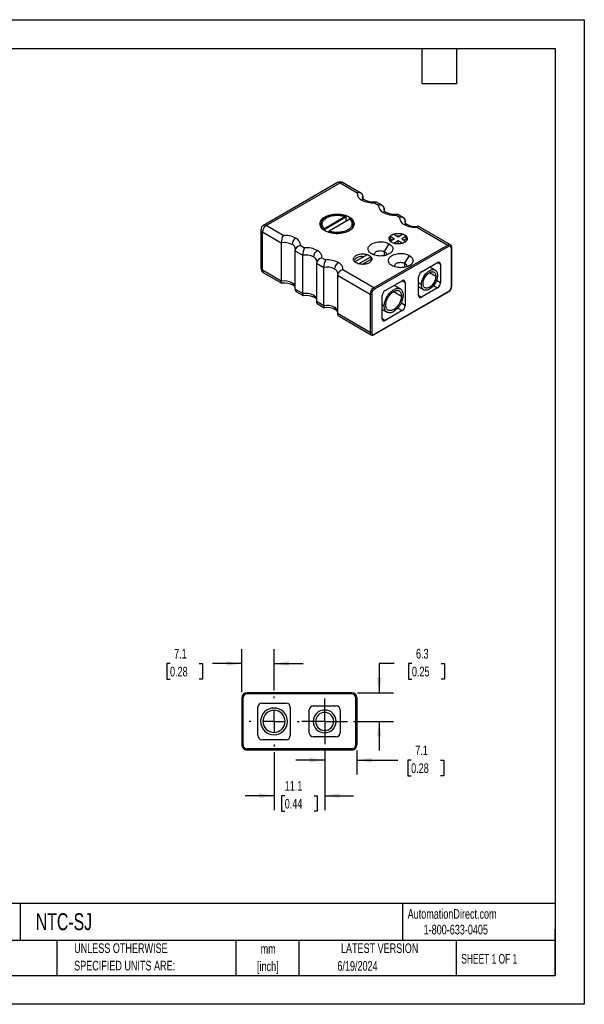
# Model space of a CAD drawing. Header units: millimetres. Extents: x 0 to 279, y 0 to 216.
# Tile 2 of 2: x 156 to 279, y 0 to 216. Entities that reach past the tile are written whole.
import ezdxf

# ---------------------------------------------------------------- set-up
doc = ezdxf.new("R2010")
doc.units = ezdxf.units.MM
doc.linetypes.add('CENTERX2', pattern=[20.32, 12.7, -2.54, 2.54, -2.54])
doc.layers.add('CENTER', color=40, linetype='CENTERX2')
doc.layers.add('DIMENSIONS', color=140, linetype='Continuous', lineweight=25)
doc.layers.add('TEXT', color=140, linetype='Continuous', lineweight=25)
doc.styles.add('SLDTEXTSTYLE0', font='TXT', dxfattribs={"width": 0.7})
doc.styles.add('SLDTEXTSTYLE1', font='TXT', dxfattribs={"width": 0.65})
doc.dimstyles.new('SLDDIMSTYLE1', dxfattribs={"dimtxt": 2.158008, "dimasz": 3.302, "dimexe": 0, "dimexo": 0.0625, "dimgap": 0.539502, "dimtad": 0, "dimtih": 1, "dimtoh": 1, "dimdec": 1, "dimrnd": 1e-09, "dimzin": 12, "dimdsep": 46, "dimtxsty": 'SLDTEXTSTYLE0', "dimsah": 1, "dimcen": 0.09, "dimadec": 0, "dimazin": 3, "dimtfac": 1, "dimtdec": 1, "dimtmove": 0, "dimatfit": 0, "dimfxl": 0, "dimfrac": 2, "dimtolj": 1, "dimtzin": 12, "dimarcsym": 0})

# ---------------------------------------------------------------- blocks, each defined once
blk = doc.blocks.new('SW_NOTE_0_2')
at = {"layer": 'TEXT', "color": 0, "linetype": 'CENTERX2', "lineweight": 18, "char_height": 2.117, "attachment_point": 2, "style": 'SLDTEXTSTYLE0'}
for s, insert in [('mm', (2.84, 2.73)), ('[inch]', (2.76, -1.09))]:
    blk.add_mtext(s, dxfattribs=dict(at, insert=insert))
blk = doc.blocks.new('SW_NOTE_0_3')
at = {"layer": 'TEXT', "color": 0, "linetype": 'CENTERX2', "lineweight": 18, "char_height": 2.1167, "attachment_point": 1, "style": 'SLDTEXTSTYLE0'}
for s, insert in [('UNLESS OTHERWISE', (0, 2.73)), ('SPECIFIED UNITS ARE:', (0, -1.09))]:
    blk.add_mtext(s, dxfattribs=dict(at, insert=insert))
blk = doc.blocks.new('_D')
at = {"layer": 'DIMENSIONS'}
for p, q in [((222.51, 55.74), (222.51, 50.36)), ((229.57, 55.63), (229.57, 50.36)), ((222.51, 53.54), (216.16, 53.54)), ((229.57, 53.54), (238.54, 53.54)), ((241.46, 53.54), (240.73, 53.54)), ((240.73, 53.54), (240.73, 50.11)), ((247.87, 53.54), (248.6, 53.54)), ((248.6, 53.54), (248.6, 50.11)), ((240.73, 50.11), (241.46, 50.11)), ((248.6, 50.11), (247.87, 50.11))]:
    blk.add_line(p, q, dxfattribs=at)
for points in [[(222.51, 53.54), (219.21, 54.05), (219.21, 53.03)], [(229.57, 53.54), (232.88, 53.03), (232.88, 54.05)]]:
    blk.add_solid(points, dxfattribs=at)
at = {"layer": 'DIMENSIONS', "char_height": 2.117, "attachment_point": 1, "style": 'SLDTEXTSTYLE0'}
for s, insert in [('7.1', (242.36, 56.75)), ('0.28', (241.46, 52.84))]:
    blk.add_mtext(s, dxfattribs=dict(at, insert=insert))
blk = doc.blocks.new('_D_1')
at = {"layer": 'DIMENSIONS'}
for p, q in [((211.41, 55.3), (211.41, 42.58)), ((222.51, 55.74), (222.51, 42.58)), ((211.41, 45.75), (205.06, 45.75)), ((213.76, 45.75), (213.03, 45.75)), ((213.03, 45.75), (213.03, 42.32)), ((220.17, 45.75), (220.89, 45.75)), ((220.89, 45.75), (220.89, 42.32)), ((222.51, 45.75), (228.86, 45.75)), ((213.03, 42.32), (213.76, 42.32)), ((220.89, 42.32), (220.17, 42.32))]:
    blk.add_line(p, q, dxfattribs=at)
for points in [[(211.41, 45.75), (208.11, 46.26), (208.11, 45.25)], [(222.51, 45.75), (225.82, 45.25), (225.82, 46.26)]]:
    blk.add_solid(points, dxfattribs=at)
at = {"layer": 'DIMENSIONS', "char_height": 2.117, "attachment_point": 1, "style": 'SLDTEXTSTYLE0'}
for s, insert in [('11.1', (213.76, 48.96)), ('0.44', (213.76, 45.05))]:
    blk.add_mtext(s, dxfattribs=dict(at, insert=insert))
blk = doc.blocks.new('_D_2')
at = {"layer": 'DIMENSIONS'}
for p, q in [((204.35, 68.45), (204.35, 77.9)), ((211.41, 68.78), (211.41, 77.9)), ((188.62, 74.72), (187.9, 74.72)), ((187.9, 74.72), (187.9, 71.29)), ((195.03, 74.72), (195.76, 74.72)), ((195.76, 74.72), (195.76, 71.29)), ((204.35, 74.72), (197.96, 74.72)), ((211.41, 74.72), (217.76, 74.72)), ((187.9, 71.29), (188.62, 71.29)), ((195.76, 71.29), (195.03, 71.29))]:
    blk.add_line(p, q, dxfattribs=at)
for points in [[(204.35, 74.72), (201.05, 75.23), (201.05, 74.22)], [(211.41, 74.72), (214.72, 74.22), (214.72, 75.23)]]:
    blk.add_solid(points, dxfattribs=at)
at = {"layer": 'DIMENSIONS', "char_height": 2.117, "attachment_point": 1, "style": 'SLDTEXTSTYLE0'}
for s, insert in [('7.1', (189.52, 77.94)), ('0.28', (188.62, 74.02))]:
    blk.add_mtext(s, dxfattribs=dict(at, insert=insert))
blk = doc.blocks.new('_D_3')
at = {"layer": 'DIMENSIONS'}
for p, q in [((237.74, 74.72), (234.44, 74.72)), ((234.44, 74.72), (234.44, 68.33)), ((241.63, 74.72), (240.9, 74.72)), ((240.9, 74.72), (240.9, 71.29)), ((248.04, 74.72), (248.76, 74.72)), ((248.76, 74.72), (248.76, 71.29)), ((240.9, 71.29), (241.63, 71.29)), ((248.76, 71.29), (248.04, 71.29)), ((229.7, 68.33), (237.62, 68.33)), ((228.81, 62.04), (237.62, 62.04)), ((234.44, 62.04), (234.44, 55.69))]:
    blk.add_line(p, q, dxfattribs=at)
for points in [[(234.44, 68.33), (234.95, 71.63), (233.93, 71.63)], [(234.44, 62.04), (233.93, 58.74), (234.95, 58.74)]]:
    blk.add_solid(points, dxfattribs=at)
at = {"layer": 'DIMENSIONS', "char_height": 2.117, "attachment_point": 1, "style": 'SLDTEXTSTYLE0'}
for s, insert in [('6.3', (242.52, 77.94)), ('0.25', (241.63, 74.02))]:
    blk.add_mtext(s, dxfattribs=dict(at, insert=insert))
blk = doc.blocks.new('SW_CENTERMARKSYMBOL_0')
at = {"layer": 'CENTER', "color": 0}
for p, q in [((0, 2.54), (0, 5.0292)), ((0, 0), (0, 2.54)), ((-2.54, 0), (-5.0292, 0)), ((0, 0), (-2.54, 0)), ((0, 0), (0, -2.54)), ((0, 0), (2.54, 0)), ((2.54, 0), (5.0292, 0)), ((0, -2.54), (0, -5.0292))]:
    blk.add_line(p, q, dxfattribs=at)
blk = doc.blocks.new('SW_CENTERMARKSYMBOL_1')
at = {"layer": 'CENTER', "color": 0}
for p, q in [((0, 5.08), (0, 5.4737)), ((0, 0), (0, 2.54)), ((-5.08, 0), (-5.4737, 0)), ((0, 0), (-2.54, 0)), ((0, 0), (0, -2.54)), ((0, 0), (2.54, 0)), ((5.08, 0), (5.4737, 0)), ((0, -5.08), (0, -5.4737))]:
    blk.add_line(p, q, dxfattribs=at)

msp = doc.modelspace()

# ---------------------------------------------------------------- linework, layer by layer
at = {"color": 7, "linetype": 'Continuous'}
for p, q in [((0, 215.9), (279.4, 215.9)), ((279.4, 215.9), (279.4, 0)), ((279.4, 0), (0, 0))]:
    msp.add_line(p, q, dxfattribs=at)
for p, q in [((225.31, 180.17), (209.09, 170.81)), ((209.66, 170.75), (225.88, 180.11)), ((225.88, 180.11), (229.61, 177.96)), ((230.46, 177.86), (226.45, 180.17)), ((230.84, 177.25), (230.84, 176.7)), ((233.43, 175.76), (234.32, 175.24)), ((235.17, 175.14), (233.72, 175.98)), ((222.45, 170.13), (226.96, 172.73)), ((227.03, 172.61), (226.96, 172.73)), ((235.54, 174.54), (235.54, 173.99)), ((238.14, 173.04), (238.91, 172.59)), ((239.77, 172.48), (238.42, 173.26)), ((213.39, 168.6), (209.66, 170.75)), ((221.69, 170.92), (221.69, 170.43)), ((222.52, 170), (227.03, 172.61)), ((228, 172.13), (223.49, 169.53)), ((227.14, 172.55), (227.14, 171.64)), ((227.87, 172.65), (227.87, 172.05)), ((228.76, 170.43), (228.76, 170.92)), ((240.14, 171.88), (240.14, 171.33)), ((250.05, 166.55), (243.02, 170.61)), ((208.52, 169.82), (208.52, 161.42)), ((208.85, 169.35), (213, 166.96)), ((208.85, 160.95), (208.85, 169.35)), ((222.41, 169.82), (222.25, 169.83)), ((222.41, 169.71), (222.41, 169.82)), ((222.52, 170), (222.45, 170.13)), ((223.31, 169.3), (223.31, 169.28)), ((223.31, 169.28), (223.31, 169.3)), ((223.43, 169.49), (223.41, 169.48)), ((223.43, 169.49), (223.49, 169.53)), ((236.86, 168.41), (237.84, 167.85)), ((236.86, 168.41), (236.86, 167.83)), ((237.64, 168.86), (238.61, 168.29)), ((238.61, 168.29), (239.59, 168.86)), ((240.37, 168.41), (239.39, 167.85)), ((240.03, 168.71), (240.03, 168.67)), ((240.37, 167.83), (240.37, 168.41)), ((242.73, 170.39), (249.48, 166.49)), ((213, 166.96), (213, 158.56)), ((217.21, 166.39), (218.1, 165.88)), ((249.48, 166.49), (233.26, 157.13)), ((235.65, 165.04), (236.64, 166.75)), ((237.34, 167.56), (236.86, 167.83)), ((237.84, 167.85), (236.89, 167.3)), ((238.61, 167.4), (237.68, 166.86)), ((238.61, 166.82), (238.46, 166.74)), ((239.55, 166.86), (238.61, 167.4)), ((238.61, 166.82), (238.61, 167.4)), ((238.77, 166.74), (238.61, 166.82)), ((239.39, 167.85), (240.34, 167.3)), ((240.37, 167.83), (239.89, 167.56)), ((215.98, 165.24), (217.71, 164.24)), ((215.98, 165.24), (215.98, 156.84)), ((217.71, 155.84), (217.71, 164.24)), ((231.82, 164.37), (229.11, 162.81)), ((232.26, 164.22), (232.26, 164.18)), ((249.66, 166.18), (233.44, 156.82)), ((235.65, 164.18), (235.65, 165.04)), ((240.09, 162.48), (241.08, 164.19)), ((250.29, 157.42), (250.29, 165.82)), ((250.36, 157.52), (250.36, 165.92)), ((220.69, 162.52), (222.31, 161.59)), ((220.69, 162.52), (220.69, 154.12)), ((221.92, 163.68), (222.7, 163.23)), ((229.91, 162.38), (232.59, 163.92)), ((232.59, 163.34), (230.69, 162.25)), ((232.59, 163.92), (232.59, 163.34)), ((240.09, 161.62), (240.09, 162.48)), ((243.71, 160.59), (247.24, 162.63)), ((247.24, 162.63), (247.87, 162.27)), ((247.87, 162.27), (247.87, 158.18)), ((213, 158.56), (208.85, 160.95)), ((209.09, 160.43), (213.1, 158.11)), ((222.31, 153.19), (222.31, 161.59)), ((225.29, 159.87), (232.45, 155.73)), ((225.29, 159.87), (225.29, 151.47)), ((233.26, 157.13), (226.51, 161.02)), ((245.48, 160.46), (246.88, 159.65)), ((246.72, 160.99), (245.57, 161.66)), ((235.74, 156.5), (239.51, 158.67)), ((239.09, 156.85), (237.72, 157.64)), ((239.51, 158.67), (240.14, 158.31)), ((240.14, 158.31), (240.14, 153.21)), ((243.08, 155.41), (243.08, 159.5)), ((243.72, 157.82), (243.08, 158.19)), ((247.87, 158.18), (246.99, 158.69)), ((217.71, 155.84), (215.98, 156.84)), ((216.36, 156.24), (217.81, 155.4)), ((232.45, 155.73), (232.45, 147.33)), ((232.81, 155.73), (232.81, 147.33)), ((233.39, 146.85), (249.61, 156.21)), ((249.66, 156.33), (233.44, 146.97)), ((237.63, 156.29), (239.34, 155.3)), ((243.08, 157.35), (244.23, 156.68)), ((247.24, 157.09), (243.71, 155.05)), ((246.37, 157.6), (247.24, 157.09)), ((222.31, 153.19), (220.69, 154.12)), ((221.06, 153.52), (222.41, 152.74)), ((235.11, 150.3), (235.11, 155.41)), ((235.55, 153.11), (235.11, 153.36)), ((240.14, 153.21), (239.24, 153.73)), ((243.71, 155.05), (243.08, 155.41)), ((232.45, 147.33), (225.29, 151.47)), ((235.11, 152.37), (236.16, 151.77)), ((239.51, 152.12), (235.74, 149.94)), ((238.54, 152.68), (239.51, 152.12)), ((225.66, 150.86), (232.69, 146.81)), ((235.74, 149.94), (235.11, 150.3)), ((204.35, 67.18), (204.35, 56.9)), ((204.61, 67.18), (204.35, 67.18)), ((204.61, 67.18), (204.61, 56.9)), ((228.43, 68.33), (205.5, 68.33)), ((205.5, 68.33), (205.5, 68.07)), ((228.43, 68.07), (205.5, 68.07)), ((228.43, 68.33), (228.43, 68.07)), ((229.32, 56.9), (229.32, 67.18)), ((229.32, 67.18), (229.57, 67.18)), ((229.57, 67.18), (229.57, 56.9)), ((207.86, 58.92), (207.86, 65.16)), ((208.75, 66.05), (214.08, 66.05)), ((214.97, 65.16), (214.97, 58.92)), ((220.01, 65.43), (225.02, 65.43)), ((219.12, 59.54), (219.12, 64.54)), ((225.9, 64.54), (225.9, 59.54)), ((225.02, 58.65), (220.01, 58.65)), ((204.61, 56.9), (204.35, 56.9)), ((214.08, 58.03), (208.75, 58.03)), ((229.57, 56.9), (229.32, 56.9)), ((228.43, 56.01), (205.5, 56.01)), ((205.5, 56.01), (205.5, 55.75)), ((228.43, 55.75), (205.5, 55.75)), ((228.43, 56.01), (228.43, 55.75))]:
    msp.add_line(p, q)
at = {"flags": 128}
for points in [[(230.84, 177.25), (230.82, 177.39), (230.78, 177.52), (230.62, 177.75), (230.36, 177.91), (230.19, 177.96), (230, 177.99), (229.81, 177.99), (229.62, 177.96), (229.61, 177.96)], [(233.43, 175.76), (233.43, 175.76), (233.51, 175.87), (233.58, 175.95), (233.65, 175.98), (233.71, 175.98), (233.72, 175.98)], [(235.54, 174.54), (235.53, 174.67), (235.48, 174.81), (235.32, 175.03), (235.06, 175.19), (234.9, 175.25), (234.71, 175.27), (234.52, 175.27), (234.32, 175.25), (234.32, 175.24)], [(222.59, 169.61), (222.35, 169.75), (222.14, 169.91), (221.96, 170.08), (221.81, 170.26), (221.69, 170.45), (221.59, 170.64), (221.53, 170.83), (221.5, 171.03), (221.5, 171.23), (221.53, 171.43), (221.59, 171.62), (221.69, 171.82), (221.81, 172), (221.96, 172.18), (222.14, 172.35), (222.35, 172.51), (222.59, 172.65), (222.84, 172.79), (223.12, 172.91), (223.41, 173.01), (223.72, 173.1), (224.04, 173.17), (224.37, 173.23), (224.71, 173.27), (225.05, 173.28), (225.4, 173.28), (225.74, 173.27), (226.08, 173.23), (226.41, 173.17), (226.73, 173.1), (227.04, 173.01), (227.34, 172.91), (227.61, 172.79), (227.87, 172.65)], [(227.07, 172.76), (226.98, 172.79), (226.7, 172.88), (226.42, 172.95), (226.12, 173), (225.81, 173.04), (225.5, 173.06), (225.19, 173.07), (224.88, 173.06), (224.57, 173.03), (224.27, 172.99), (223.97, 172.93), (223.68, 172.86), (223.41, 172.77), (223.15, 172.66), (222.9, 172.55), (222.67, 172.41), (222.46, 172.27), (222.28, 172.11), (222.11, 171.95), (221.97, 171.77), (221.86, 171.58), (221.78, 171.39), (221.72, 171.2), (221.7, 171.01), (221.7, 170.92)], [(222.45, 170.13), (222.19, 170.42), (222.02, 170.73), (221.95, 171.05), (221.98, 171.37), (222.09, 171.69), (222.3, 171.99), (222.6, 172.26), (222.97, 172.51), (223.47, 172.73), (223.55, 172.76), (223.63, 172.78), (223.71, 172.81), (223.8, 172.83), (223.88, 172.86), (223.97, 172.88), (224, 172.89), (224.26, 172.94), (224.46, 172.97), (224.64, 172.99), (224.89, 173.01), (225.09, 173.02), (225.38, 173.02), (225.65, 173.01), (225.9, 172.98), (226.15, 172.95), (226.28, 172.92), (226.31, 172.92), (226.36, 172.9), (226.46, 172.88), (226.67, 172.83), (226.96, 172.73)], [(226.96, 172.73), (226.97, 172.74), (226.98, 172.75), (226.99, 172.75), (226.99, 172.75), (227.01, 172.76), (227.01, 172.76), (227.02, 172.76), (227.03, 172.76), (227.03, 172.76), (227.04, 172.76), (227.05, 172.76), (227.06, 172.76), (227.06, 172.76), (227.07, 172.76), (227.08, 172.76), (227.08, 172.75), (227.09, 172.75), (227.09, 172.75), (227.09, 172.74), (227.1, 172.73), (227.11, 172.73), (227.11, 172.72), (227.11, 172.72), (227.11, 172.71), (227.12, 172.7), (227.12, 172.69), (227.12, 172.68), (227.12, 172.68)], [(238.14, 173.04), (238.14, 173.04), (238.21, 173.14), (238.27, 173.22), (238.33, 173.26), (238.39, 173.27), (238.42, 173.25)], [(227.87, 172.65), (228.1, 172.51), (228.31, 172.35), (228.49, 172.18), (228.64, 172), (228.77, 171.82), (228.86, 171.62), (228.92, 171.43), (228.96, 171.23), (228.96, 171.03), (228.92, 170.83), (228.86, 170.64), (228.77, 170.45), (228.64, 170.26), (228.49, 170.08), (228.31, 169.91), (228.1, 169.75), (227.87, 169.61), (227.61, 169.47), (227.34, 169.35), (227.04, 169.25), (226.73, 169.16), (226.41, 169.09), (226.08, 169.03), (225.74, 169), (225.4, 168.98), (225.05, 168.98), (224.71, 169), (224.37, 169.03), (224.04, 169.09), (223.72, 169.16), (223.41, 169.25), (223.12, 169.35), (222.84, 169.47), (222.59, 169.61)], [(228, 172.13), (228.23, 171.89), (228.39, 171.63), (228.43, 171.52), (228.47, 171.41), (228.49, 171.3), (228.5, 171.19), (228.5, 171.08), (228.49, 170.96), (228.47, 170.85), (228.43, 170.74), (228.39, 170.65), (228.31, 170.49), (228.25, 170.41), (228.18, 170.31), (228.09, 170.22), (228, 170.12), (227.92, 170.06), (227.8, 169.96), (227.64, 169.85), (227.54, 169.79), (227.41, 169.72), (227.27, 169.65), (227.12, 169.59), (227, 169.54), (226.83, 169.48), (226.61, 169.42), (226.48, 169.38), (226.32, 169.35), (226.16, 169.32), (225.99, 169.29), (225.86, 169.28), (225.68, 169.26), (225.45, 169.24), (225.32, 169.24), (225.06, 169.24), (224.8, 169.26), (224.54, 169.28), (224.29, 169.32), (224.22, 169.33), (224.15, 169.34), (224.08, 169.36), (224.01, 169.37), (223.94, 169.39), (223.88, 169.41), (223.87, 169.41), (223.82, 169.42), (223.76, 169.44), (223.68, 169.46), (223.56, 169.5), (223.49, 169.53)], [(227.03, 172.61), (227.07, 172.62), (227.1, 172.62), (227.13, 172.6), (227.14, 172.57), (227.14, 172.55)], [(227.14, 172.57), (227.13, 172.62), (227.12, 172.68)], [(240.14, 171.88), (240.13, 172.02), (240.08, 172.15), (239.92, 172.37), (239.66, 172.54), (239.49, 172.59), (239.31, 172.62), (239.12, 172.62), (238.92, 172.59), (238.91, 172.59)], [(243.02, 170.59), (242.99, 170.62), (242.93, 170.6), (242.87, 170.56), (242.81, 170.49), (242.74, 170.39), (242.73, 170.39)], [(237.2, 167.07), (237.03, 167.18), (236.89, 167.3), (236.77, 167.43), (236.69, 167.57), (236.63, 167.71), (236.61, 167.85), (236.62, 168), (236.66, 168.14), (236.73, 168.28), (236.83, 168.42), (236.96, 168.54), (237.11, 168.66), (237.29, 168.76), (237.49, 168.85), (237.7, 168.92), (237.94, 168.98), (238.18, 169.02), (238.43, 169.04), (238.68, 169.05), (238.93, 169.03), (239.17, 169), (239.41, 168.95), (239.64, 168.89), (239.84, 168.81), (240.03, 168.71)], [(240.03, 168.71), (240.2, 168.6), (240.34, 168.48), (240.46, 168.35), (240.54, 168.21), (240.6, 168.07), (240.62, 167.93), (240.61, 167.78), (240.57, 167.64), (240.5, 167.5), (240.4, 167.36), (240.27, 167.24), (240.12, 167.12), (239.94, 167.02), (239.74, 166.93), (239.53, 166.86), (239.29, 166.8), (239.05, 166.76), (238.8, 166.74), (238.55, 166.73), (238.3, 166.75), (238.06, 166.78), (237.82, 166.83), (237.59, 166.89), (237.38, 166.98), (237.2, 167.07)], [(238.83, 168.42), (238.61, 168.43), (238.4, 168.42)], [(232.81, 164.54), (232.62, 164.67), (232.45, 164.8), (232.3, 164.95), (232.19, 165.11), (232.1, 165.27), (232.05, 165.44), (232.02, 165.6), (232.03, 165.77), (232.07, 165.94), (232.14, 166.1), (232.24, 166.26), (232.37, 166.41), (232.53, 166.56), (232.71, 166.69), (232.92, 166.81), (233.15, 166.91), (233.4, 167.01), (233.66, 167.08), (233.93, 167.14), (234.22, 167.18), (234.51, 167.2), (234.8, 167.21), (235.09, 167.19), (235.38, 167.16), (235.66, 167.11), (235.93, 167.04), (236.18, 166.96), (236.42, 166.86), (236.64, 166.75)], [(236.64, 166.75), (236.83, 166.62), (237.01, 166.49), (237.15, 166.34), (237.27, 166.18), (237.35, 166.02), (237.41, 165.86), (237.43, 165.69), (237.42, 165.52), (237.38, 165.35), (237.31, 165.19), (237.21, 165.03), (237.08, 164.88), (236.92, 164.73), (236.74, 164.6), (236.53, 164.48), (236.3, 164.38), (236.06, 164.29), (235.8, 164.21), (235.52, 164.15), (235.24, 164.11), (234.95, 164.09), (234.65, 164.08), (234.36, 164.1), (234.07, 164.13), (233.79, 164.18), (233.52, 164.25), (233.27, 164.33), (233.03, 164.43), (232.81, 164.54)], [(236.86, 167.83), (236.75, 167.7), (236.68, 167.58)], [(240.55, 167.58), (240.48, 167.7), (240.37, 167.83)], [(229.42, 162.58), (229.25, 162.69), (229.11, 162.81), (229, 162.94), (228.91, 163.08), (228.86, 163.22), (228.83, 163.36), (228.84, 163.51), (228.88, 163.65), (228.95, 163.79), (229.05, 163.93), (229.18, 164.05), (229.33, 164.17), (229.51, 164.27), (229.71, 164.36), (229.93, 164.43), (230.16, 164.49), (230.4, 164.53), (230.65, 164.55), (230.9, 164.56), (231.15, 164.55), (231.4, 164.51), (231.63, 164.46), (231.86, 164.4), (232.07, 164.32), (232.26, 164.22)], [(232.26, 164.22), (232.42, 164.11), (232.57, 163.99), (232.68, 163.86), (232.76, 163.72), (232.82, 163.58), (232.84, 163.44), (232.84, 163.29), (232.8, 163.15), (232.73, 163.01), (232.63, 162.88), (232.5, 162.75), (232.34, 162.64), (232.16, 162.53), (231.97, 162.44), (231.75, 162.37), (231.52, 162.31), (231.28, 162.27), (231.03, 162.25), (230.77, 162.24), (230.52, 162.26), (230.28, 162.29), (230.04, 162.34), (229.82, 162.4), (229.61, 162.49), (229.42, 162.58)], [(233.49, 164.26), (233.48, 164.27), (233.43, 164.39), (233.42, 164.51), (233.43, 164.62), (233.48, 164.74), (233.56, 164.85), (233.67, 164.95), (233.8, 165.04), (233.96, 165.12), (234.13, 165.18), (234.32, 165.22), (234.52, 165.25), (234.73, 165.26), (234.93, 165.25), (235.13, 165.22), (235.32, 165.18), (235.5, 165.12), (235.65, 165.04)], [(235.65, 165.04), (235.78, 164.95), (235.89, 164.85), (235.97, 164.74), (236.02, 164.62), (236.03, 164.51), (236.02, 164.39), (235.97, 164.27), (235.96, 164.26)], [(237.25, 161.98), (237.05, 162.11), (236.88, 162.24), (236.74, 162.39), (236.62, 162.55), (236.54, 162.71), (236.48, 162.87), (236.46, 163.04), (236.47, 163.21), (236.51, 163.38), (236.58, 163.54), (236.68, 163.7), (236.81, 163.85), (236.97, 164), (237.15, 164.13), (237.36, 164.25), (237.58, 164.35), (237.83, 164.44), (238.09, 164.52), (238.37, 164.58), (238.65, 164.62), (238.94, 164.64), (239.24, 164.65), (239.53, 164.63), (239.82, 164.6), (240.1, 164.55), (240.36, 164.48), (240.62, 164.4), (240.86, 164.3), (241.08, 164.19)], [(241.08, 164.19), (241.27, 164.06), (241.44, 163.93), (241.59, 163.78), (241.7, 163.62), (241.79, 163.46), (241.84, 163.3), (241.87, 163.13), (241.86, 162.96), (241.82, 162.79), (241.75, 162.63), (241.65, 162.47), (241.52, 162.32), (241.36, 162.17), (241.18, 162.04), (240.97, 161.92), (240.74, 161.82), (240.49, 161.73), (240.23, 161.65), (239.96, 161.59), (239.67, 161.55), (239.38, 161.53), (239.09, 161.52), (238.8, 161.54), (238.51, 161.57), (238.23, 161.62), (237.96, 161.69), (237.71, 161.77), (237.47, 161.87), (237.25, 161.98)], [(232.77, 163.09), (232.7, 163.21), (232.59, 163.34)], [(237.93, 161.7), (237.92, 161.71), (237.87, 161.83), (237.85, 161.94), (237.87, 162.06), (237.92, 162.18), (238, 162.29), (238.1, 162.39), (238.24, 162.48), (238.39, 162.56), (238.57, 162.62), (238.76, 162.66), (238.96, 162.69), (239.16, 162.7), (239.37, 162.69), (239.57, 162.66), (239.76, 162.62), (239.93, 162.56), (240.09, 162.48)], [(240.09, 162.48), (240.22, 162.39), (240.33, 162.29), (240.41, 162.18), (240.45, 162.06), (240.47, 161.94), (240.45, 161.83), (240.41, 161.71), (240.4, 161.7)], [(243.72, 157.82), (243.73, 158.06), (243.76, 158.3), (243.81, 158.55), (243.89, 158.8), (243.99, 159.06), (244.1, 159.31), (244.23, 159.56), (244.38, 159.79), (244.54, 160.02), (244.71, 160.23), (244.89, 160.42), (245.08, 160.59), (245.28, 160.74), (245.48, 160.87), (245.67, 160.97), (245.87, 161.05), (246.06, 161.09), (246.24, 161.11), (246.41, 161.1), (246.57, 161.06), (246.72, 160.99), (246.85, 160.9), (246.97, 160.78), (247.06, 160.64), (247.14, 160.47), (247.19, 160.28), (247.22, 160.08), (247.24, 159.85)], [(247.24, 159.85), (247.22, 159.62), (247.19, 159.38), (247.14, 159.13), (247.06, 158.87), (246.97, 158.62), (246.85, 158.37), (246.72, 158.12), (246.57, 157.88), (246.41, 157.66), (246.24, 157.45), (246.06, 157.26), (245.87, 157.08), (245.67, 156.93), (245.48, 156.81), (245.28, 156.7), (245.08, 156.63), (244.89, 156.58), (244.71, 156.57), (244.54, 156.58), (244.38, 156.62), (244.23, 156.68), (244.1, 156.78), (243.99, 156.9), (243.89, 157.04), (243.81, 157.21), (243.76, 157.4), (243.73, 157.6), (243.72, 157.82)], [(244.07, 158.03), (244.09, 158.24), (244.12, 158.46), (244.17, 158.68), (244.25, 158.91), (244.34, 159.13), (244.45, 159.36), (244.58, 159.57), (244.73, 159.77), (244.88, 159.96), (245.04, 160.13), (245.21, 160.28), (245.39, 160.4), (245.56, 160.5), (245.74, 160.58), (245.91, 160.63), (246.07, 160.65), (246.23, 160.64), (246.37, 160.6), (246.5, 160.54), (246.61, 160.44), (246.7, 160.33), (246.78, 160.19), (246.83, 160.02), (246.87, 159.84), (246.88, 159.65)], [(213.15, 158.1), (213.14, 158.1), (213.06, 158.16), (213.02, 158.31), (213.01, 158.42), (213, 158.56)], [(246.88, 159.65), (246.87, 159.44), (246.83, 159.22), (246.78, 158.99), (246.7, 158.77), (246.61, 158.54), (246.5, 158.32), (246.37, 158.11), (246.23, 157.91), (246.07, 157.72), (245.91, 157.55), (245.74, 157.4), (245.56, 157.27), (245.39, 157.17), (245.21, 157.1), (245.04, 157.05), (244.88, 157.03), (244.73, 157.04), (244.58, 157.08), (244.45, 157.14), (244.34, 157.23), (244.25, 157.35), (244.17, 157.49), (244.12, 157.65), (244.09, 157.83), (244.07, 158.03)], [(217.71, 155.84), (217.71, 155.71), (217.72, 155.6), (217.77, 155.44), (217.84, 155.39), (217.86, 155.39)], [(235.55, 153.11), (235.56, 153.37), (235.6, 153.63), (235.65, 153.91), (235.73, 154.19), (235.83, 154.47), (235.95, 154.75), (236.09, 155.02), (236.24, 155.29), (236.41, 155.54), (236.59, 155.78), (236.78, 156.01), (236.99, 156.22), (237.2, 156.4), (237.41, 156.56), (237.63, 156.7), (237.84, 156.81), (238.06, 156.9), (238.27, 156.96), (238.47, 156.98), (238.66, 156.98), (238.85, 156.95), (239.02, 156.89), (239.17, 156.8), (239.31, 156.68), (239.42, 156.54), (239.52, 156.38), (239.6, 156.19), (239.66, 155.98), (239.69, 155.75), (239.7, 155.5)], [(239.7, 155.5), (239.69, 155.25), (239.66, 154.98), (239.6, 154.71), (239.52, 154.43), (239.42, 154.15), (239.31, 153.87), (239.17, 153.59), (239.02, 153.33), (238.85, 153.07), (238.66, 152.83), (238.47, 152.61), (238.27, 152.4), (238.06, 152.21), (237.84, 152.05), (237.63, 151.91), (237.41, 151.8), (237.2, 151.72), (236.99, 151.66), (236.78, 151.63), (236.59, 151.63), (236.41, 151.67), (236.24, 151.73), (236.09, 151.81), (235.95, 151.93), (235.83, 152.07), (235.73, 152.24), (235.65, 152.43), (235.6, 152.64), (235.56, 152.87), (235.55, 153.11)], [(235.91, 153.32), (235.92, 153.55), (235.96, 153.8), (236.02, 154.05), (236.09, 154.31), (236.19, 154.57), (236.31, 154.82), (236.45, 155.07), (236.6, 155.3), (236.77, 155.53), (236.95, 155.73), (237.14, 155.92), (237.33, 156.09), (237.53, 156.23), (237.73, 156.34), (237.92, 156.43), (238.12, 156.49), (238.31, 156.52), (238.48, 156.52), (238.65, 156.49), (238.8, 156.43), (238.94, 156.34), (239.06, 156.22), (239.16, 156.08), (239.24, 155.92), (239.3, 155.73), (239.33, 155.52), (239.34, 155.3)], [(239.34, 155.3), (239.33, 155.06), (239.3, 154.81), (239.24, 154.56), (239.16, 154.3), (239.06, 154.05), (238.94, 153.79), (238.8, 153.55), (238.65, 153.31), (238.48, 153.09), (238.31, 152.88), (238.12, 152.69), (237.92, 152.53), (237.73, 152.39), (237.53, 152.27), (237.33, 152.18), (237.14, 152.13), (236.95, 152.1), (236.77, 152.1), (236.6, 152.13), (236.45, 152.19), (236.31, 152.28), (236.19, 152.39), (236.09, 152.53), (236.02, 152.7), (235.96, 152.89), (235.92, 153.09), (235.91, 153.32)], [(222.31, 153.19), (222.31, 153.06), (222.32, 152.94), (222.37, 152.79), (222.44, 152.73), (222.46, 152.73)], [(216.96, 68.33), (216.78, 68.33), (216.6, 68.33), (216.41, 68.33), (216.28, 68.33), (216.08, 68.33), (215.84, 68.33), (215.71, 68.33), (215.55, 68.33), (215.4, 68.33), (215.25, 68.33), (215.14, 68.33), (214.99, 68.33), (214.81, 68.33), (214.71, 68.33), (214.53, 68.33), (214.36, 68.33), (214.21, 68.33), (214.08, 68.33)], [(219.21, 68.33), (219.07, 68.33), (218.91, 68.33), (218.74, 68.33), (218.61, 68.33), (218.37, 68.33), (218.22, 68.33)]]:
    msp.add_lwpolyline(points, dxfattribs=at)
for centre, radius, start, end in [((225.88, 179.18), 1.14, 60.0027, 119.9973), ((225.55, 179.67), 0.56, 53.4704, 115.2191), ((226.22, 179.65), 0.574, 65.6515, 125.6589), ((231.33, 177.92), 1.72, 178.7327, 246.4334), ((231.59, 176.86), 0.851, 152.7296, 179.7461), ((230.97, 175.9), 0.56, 64.9803, 126.5106), ((233.09, 181), 5.26, 242.235, 273.7174), ((231.5, 177.17), 0.818, 201.9137, 249.2032), ((233.12, 180.17), 4.21, 243.1301, 277.5207), ((236.03, 175.21), 1.72, 178.7327, 246.4334), ((235.68, 173.18), 0.56, 64.9803, 126.5106), ((237.79, 178.29), 5.26, 242.235, 273.7174), ((236.3, 174.15), 0.851, 152.7296, 179.7461), ((236.21, 174.46), 0.818, 201.9137, 249.2032), ((237.82, 177.45), 4.21, 243.1302, 277.5306), ((209.66, 169.82), 1.14, 119.9973, 180), ((210.6, 169.28), 1.75, 122.4764, 177.5236), ((209.33, 170.29), 0.574, 54.3411, 114.3485), ((223.14, 170.97), 1.45, 181.8273, 231.1097), ((228.08, 172.02), 0.137, 52.8813, 122.4028), ((227.12, 170.87), 1.63, 1.865, 50.512), ((227.21, 171.02), 1.55, 310.6257, 356.4079), ((240.63, 172.55), 1.72, 178.7327, 246.4334), ((240.28, 170.53), 0.56, 64.9803, 126.5106), ((242.39, 175.63), 5.26, 242.235, 273.7174), ((240.9, 171.49), 0.851, 152.7296, 179.7461), ((240.81, 171.8), 0.818, 201.9137, 249.2032), ((242.42, 174.8), 4.21, 243.1302, 277.531), ((209.08, 169.87), 0.559, 184.7823, 246.5379), ((216.28, 167.05), 3.28, 151.7198, 181.5623), ((213.73, 163.35), 5.26, 62.235, 93.7174), ((222.61, 169.81), 0.363, 117.2344, 176.7682), ((222.64, 169.81), 0.231, 121.9725, 177.2072), ((223.54, 169.29), 0.23, 121.8129, 177.3668), ((223.76, 169.19), 0.433, 128.1608, 168.2338), ((238.16, 167.06), 1.87, 106.2352, 133.7594), ((238.9, 166.68), 2.28, 60.382, 72.4401), ((239.29, 167.35), 1.52, 44.7242, 60.5737), ((213.68, 163.33), 3.69, 62.5792, 100.5055), ((217.12, 166.53), 1.75, 122.4764, 177.5236), ((214.91, 165.53), 1.17, 4.605, 66.737), ((217.42, 164.94), 1.47, 98.26, 168.4588), ((215.5, 166.43), 1.72, 358.7327, 66.4334), ((249.81, 166.04), 0.558, 64.3002, 126.5751), ((249.27, 166.16), 0.39, 2.6055, 57.3945), ((249.91, 165.88), 0.388, 350.786, 129.2033), ((249.67, 165.97), 0.693, 356.1836, 56.3374), ((215.97, 165.63), 0.11, 329.271, 356.9957), ((221.08, 164.31), 3.37, 152.1526, 181.1295), ((218.38, 160.61), 3.69, 62.5792, 100.5055), ((218.44, 160.64), 5.26, 62.235, 93.7174), ((221.83, 163.81), 1.75, 122.4764, 177.5236), ((220.2, 163.72), 1.72, 358.7327, 66.4334), ((231.13, 162.19), 2.28, 60.382, 72.4401), ((231.51, 162.86), 1.52, 44.7242, 60.5737), ((250.24, 165.93), 0.122, 292.7376, 355.9579), ((219.62, 162.81), 1.17, 4.605, 66.737), ((222.13, 162.23), 1.47, 98.26, 168.4588), ((220.67, 162.91), 0.11, 329.271, 356.9957), ((225.68, 161.65), 3.37, 152.1526, 181.1295), ((223.04, 157.98), 5.26, 62.235, 93.7174), ((226.42, 161.16), 1.75, 122.4764, 177.5236), ((224.8, 161.06), 1.72, 358.7327, 66.4334), ((230.66, 161.76), 2.2, 79.7917, 142.9221), ((247.49, 162.33), 0.388, 350.786, 129.2033), ((209.66, 161.42), 1.14, 180, 240.0027), ((209.08, 161.47), 0.559, 184.7823, 246.5379), ((209.41, 160.89), 0.56, 173.4667, 235.2211), ((222.98, 157.96), 3.69, 62.5792, 100.5055), ((224.21, 160.16), 1.17, 4.605, 66.737), ((226.73, 159.57), 1.47, 98.26, 168.4588), ((225.27, 160.26), 0.11, 329.271, 356.9957), ((244.44, 159.43), 1.37, 122.6055, 177.3945), ((213.67, 154.91), 3.71, 62.7094, 100.3753), ((213.71, 153.92), 4.21, 63.1302, 97.5306), ((214.69, 156.89), 1.48, 28.9203, 62.3627), ((215.95, 158.15), 0.575, 174.3563, 234.132), ((215, 156.52), 1.31, 41.4066, 62.2854), ((239.76, 158.37), 0.388, 350.786, 129.2033), ((246.51, 158.24), 1.37, 302.6055, 357.3945), ((216.66, 156.84), 0.679, 180.6212, 243.1865), ((218.38, 152.19), 3.71, 62.7094, 100.3753), ((219.39, 154.17), 1.48, 28.9203, 62.3627), ((220.65, 155.43), 0.575, 174.3563, 234.132), ((234.2, 155.65), 1.75, 122.4763, 177.5237), ((232.63, 156.08), 0.39, 242.6097, 297.3903), ((234.18, 155.67), 1.37, 122.6055, 177.3945), ((233.05, 156.8), 0.39, 2.6055, 57.3945), ((236.48, 155.34), 1.37, 122.6055, 177.3945), ((248.76, 157.57), 1.6, 301.8675, 358.132), ((249.54, 156.31), 0.122, 304.0564, 7.2558), ((248.92, 157.48), 1.37, 302.6055, 357.3945), ((250.24, 157.53), 0.128, 294.3747, 354.3052), ((218.41, 151.21), 4.21, 63.1302, 97.531), ((219.71, 153.8), 1.31, 41.4066, 62.2854), ((221.34, 154.12), 0.645, 179.692, 245.7191), ((243.46, 155.35), 0.388, 170.786, 309.2033), ((222.98, 149.53), 3.71, 62.7094, 100.3753), ((223.01, 148.55), 4.21, 63.1302, 97.531), ((225.25, 152.78), 0.575, 174.3563, 234.132), ((223.99, 151.52), 1.48, 28.9203, 62.3627), ((224.3, 151.15), 1.31, 41.4066, 62.2854), ((225.93, 151.46), 0.645, 179.692, 245.7191), ((238.78, 153.27), 1.37, 302.6055, 357.3945), ((235.5, 150.24), 0.388, 170.786, 309.2033), ((232.63, 147.68), 0.39, 242.6097, 297.3903), ((233.03, 147.27), 0.576, 174.3784, 233.8756), ((233, 147.43), 0.695, 242.853, 303.6462), ((233.2, 147.27), 0.388, 170.786, 309.2033), ((233.32, 146.95), 0.122, 304.0391, 7.2576), ((205.5, 67.18), 1.14, 90, 180), ((205.5, 67.18), 0.889, 90, 180), ((228.43, 67.18), 1.14, 0, 90), ((228.43, 67.18), 0.889, 0, 90), ((208.75, 65.16), 0.889, 90, 180), ((211.41, 62.04), 2.93, 0, 180), ((214.08, 65.16), 0.889, 0, 90), ((220.01, 64.54), 0.889, 90, 180), ((225.02, 64.54), 0.889, 0, 90), ((211.41, 62.04), 2.43, 0, 180), ((222.51, 62.04), 2.49, 0, 180), ((222.51, 62.04), 1.98, 0, 180), ((211.41, 62.04), 2.93, 180, 0), ((211.41, 62.04), 2.43, 180, 0), ((222.51, 62.04), 2.49, 180, 0), ((222.51, 62.04), 1.98, 180, 0), ((208.75, 58.92), 0.889, 180, 270), ((214.08, 58.92), 0.889, 270, 0), ((220.01, 59.54), 0.889, 180, 270), ((225.02, 59.54), 0.889, 270, 0), ((205.5, 56.9), 1.14, 180, 270), ((205.5, 56.9), 0.889, 180, 270), ((228.43, 56.9), 0.889, 270, 0), ((228.43, 56.9), 1.14, 270, 0)]:
    msp.add_arc(centre, radius, start, end)
at = {"layer": 'TEXT'}
for p, q in [((6.35, 209.55), (273.05, 209.55)), ((243.84, 201.93), (243.84, 209.55)), ((251.46, 201.93), (251.46, 209.55)), ((273.05, 209.55), (273.05, 6.35)), ((243.84, 201.93), (251.46, 201.93)), ((273.05, 22.13), (6.35, 22.13)), ((155.76, 22.13), (155.76, 13.97)), ((239.58, 22.13), (239.58, 13.97)), ((273.05, 6.35), (273.05, 16.51)), ((273.05, 13.97), (6.35, 13.97)), ((163.78, 13.97), (163.78, 6.35)), ((203.02, 13.97), (203.02, 6.35)), ((216.81, 13.97), (216.81, 6.35)), ((251.35, 13.97), (251.35, 6.35)), ((6.35, 6.35), (273.05, 6.35))]:
    msp.add_line(p, q, dxfattribs=at)

# ---------------------------------------------------------------- block references
at = {"layer": 'CENTER'}
for name, p in [('SW_CENTERMARKSYMBOL_1', (211.41, 62.04)), ('SW_CENTERMARKSYMBOL_0', (222.51, 62.04))]:
    msp.add_blockref(name, p, dxfattribs=at)
at = {"layer": 'TEXT', "linetype": 'CENTERX2', "lineweight": 18}
for name, p in [('SW_NOTE_0_3', (167.61, 10.64)), ('SW_NOTE_0_2', (207.29, 10.49))]:
    msp.add_blockref(name, p, dxfattribs=at)

# ---------------------------------------------------------------- texts
for s, insert, char_height, attachment_point, style in [('NTC-SJ', (159.21, 19.97), 3.704, 1, 'SLDTEXTSTYLE0'), ('AutomationDirect.com', (240.69, 20.88), 2.1167, 1, 'SLDTEXTSTYLE0'), ('1-800-633-0405', (244.19, 17.44), 2.1167, 1, 'SLDTEXTSTYLE0'), ('LATEST VERSION', (234.55, 13.36), 2.1167, 2, 'SLDTEXTSTYLE0'), ('SHEET 1 OF 1', (252.44, 11.05), 2.1167, 1, 'SLDTEXTSTYLE1'), ('6/19/2024', (229.7, 9.48), 2.117, 2, 'SLDTEXTSTYLE0')]:
    msp.add_mtext(s, dxfattribs=dict(at, insert=insert, char_height=char_height, attachment_point=attachment_point, style=style))

# ---------------------------------------------------------------- dimensions: what is measured, and where the dimension line sits
at = {"layer": 'DIMENSIONS'}
for base, p1, p2, picture, middle in [((204.35, 74.72), (211.41, 67.51), (204.35, 67.18), '_D_2', (191.83, 74.72)), ((222.51, 45.75), (211.41, 56.57), (222.51, 57.01), '_D_1', (216.96, 45.75)), ((229.57, 53.54), (222.51, 57.01), (229.57, 56.9), '_D', (244.67, 53.54))]:
    dim = msp.add_linear_dim(base=base, p1=p1, p2=p2, dimstyle='SLDDIMSTYLE1', dxfattribs=at)
    dim.commit()
    dim.dimension.update_dxf_attribs({"geometry": picture, "text_midpoint": middle, "dimtype": 160})
dim = msp.add_linear_dim(base=(234.44, 68.33), p1=(227.54, 62.04), p2=(228.43, 68.33), angle=90, dimstyle='SLDDIMSTYLE1', dxfattribs=at)
dim.commit()
dim.dimension.update_dxf_attribs({"geometry": '_D_3', "text_midpoint": (234.44, 74.72), "dimtype": 160})

doc.saveas('drawing.dxf')
